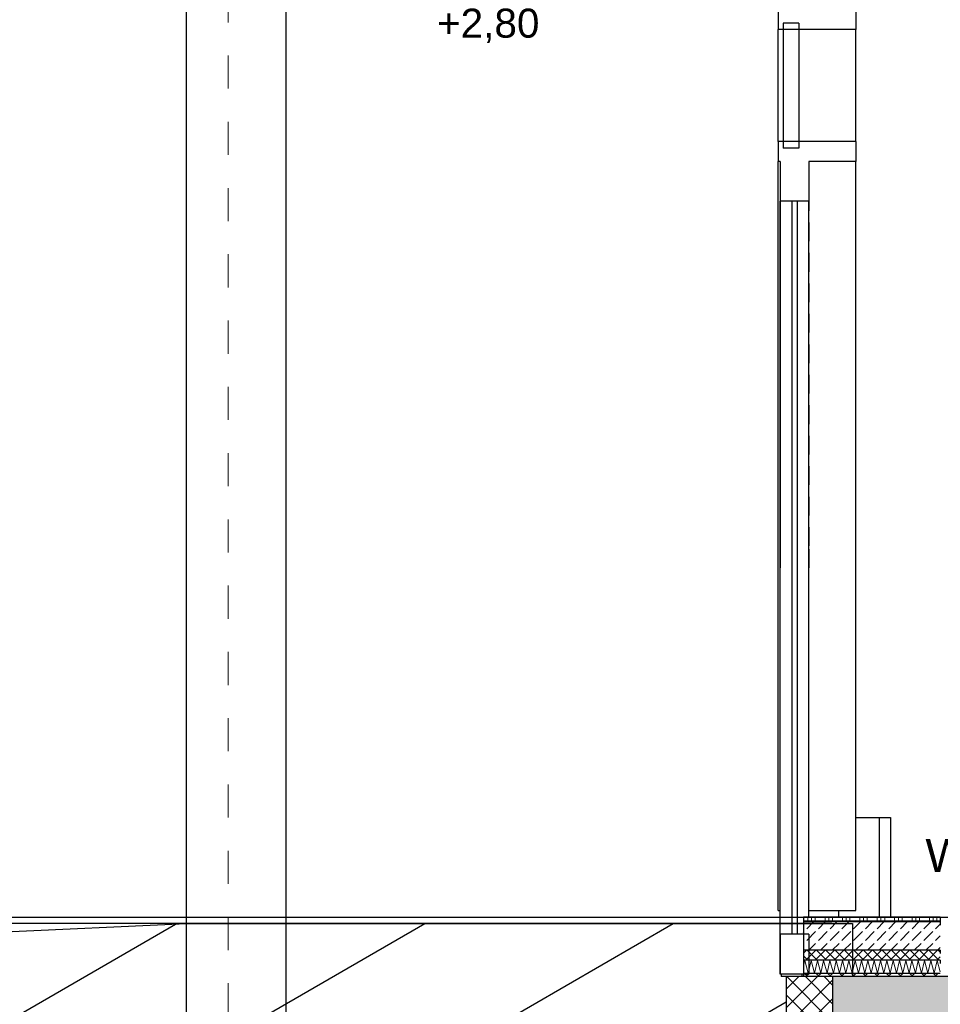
# Model space of a CAD drawing. Header units: metres. Extents: x -14.6 to 48.9, y -22.2 to 2.8.
# Tile 18 of 79: x -0.6 to 2.1, y -10.4 to -7.5. Entities that reach past the tile are written whole.
import ezdxf

# ---------------------------------------------------------------- set-up
doc = ezdxf.new("R2010")
doc.units = ezdxf.units.M
doc.header["$LTSCALE"] = 0.4
doc.header["$MEASUREMENT"] = 0
doc.linetypes.add('Raster', pattern=[0.2, 0.1, -0.05, 0, -0.05])
doc.layers.get('0').update_dxf_attribs({"color": 8, "lineweight": 9})
doc.layers.get('Defpoints').update_dxf_attribs({"color": 8, "lineweight": 9})
for name, color, linetype in [('Neubau__ GHIW - Perimeterdämmung', 8, 'Continuous'), ('Neubau__ GHIW - Sockel', 8, 'Continuous'), ('Neubau_A-Decken', 8, 'Continuous'), ('Neubau_A-Stützen', 8, 'Continuous'), ('Neubau_A-TB Wände', 8, 'Continuous'), ('Neubau_B-Bodenaufbau', 8, 'Continuous'), ('Neubau_B-Pfosten-Riegel-Fassade', 8, 'Continuous'), ('Neubau_R-Konstruktionsraster gross', 33, 'Continuous'), ('Neubau_S-Linien _ Schraffuren.2D', 8, 'Continuous'), ('Neubau_T-Bemaßung', 8, 'Continuous'), ('Neubau_T-Text', 8, 'Continuous')]:
    doc.layers.add(name, color=color, linetype=linetype)
doc.styles.add('ERSTELLTER_STIL_2', font='arial.ttf')
doc.dimstyles.new('ERSTELLTER_STIL__1', dxfattribs={"dimtxt": 0.0875, "dimasz": 0.059375, "dimexe": 0.18, "dimexo": 0.0625, "dimgap": 0, "dimtad": 1, "dimzin": 0, "dimdsep": 46, "dimtxsty": 'ERSTELLTER_STIL_2', "dimblk": 'ARROWHEAD_6', "dimblk1": 'ARROWHEAD_6', "dimblk2": 'ARROWHEAD_6', "dimcen": 0.09, "dimclrd": 7, "dimclre": 7, "dimclrt": 7, "dimazin": 0, "dimtfac": 1, "dimtdec": 4, "dimtmove": 0, "dimatfit": 3, "dimfxl": 1, "dimtolj": 1, "dimtzin": 0, "dimarcsym": 0})
doc.dimstyles.new('ERSTELLTER_STIL__2', dxfattribs={"dimtxt": 0.0875, "dimasz": 0.059375, "dimexe": 0.18, "dimexo": 0.0625, "dimgap": 0, "dimtad": 1, "dimzin": 0, "dimdsep": 46, "dimtxsty": 'ERSTELLTER_STIL_2', "dimblk": 'ARROWHEAD_6', "dimblk1": 'ARROWHEAD_6', "dimblk2": 'ARROWHEAD_6', "dimcen": 0.09, "dimclrd": 7, "dimclre": 7, "dimclrt": 7, "dimazin": 0, "dimtfac": 1, "dimtdec": 4, "dimtmove": 2, "dimatfit": 3, "dimfxl": 1, "dimtolj": 1, "dimtzin": 0, "dimarcsym": 0})

# ---------------------------------------------------------------- blocks, each defined once
blk = doc.blocks.new('*X273', base_point=(3718.7656, 0))
at = {"layer": 'Neubau_B-Bodenaufbau', "color": 7, "linetype": 'Continuous', "lineweight": 9}
for p, q in [((4085.3905, -0.1468), (4085.3942, -0.131)), ((4085.3942, -0.131), (4085.4044, -0.169)), ((4085.4044, -0.169), (4085.4132, -0.131)), ((4085.4132, -0.131), (4085.4234, -0.169)), ((4085.4234, -0.169), (4085.4323, -0.131)), ((4085.4323, -0.131), (4085.4425, -0.169)), ((4085.4425, -0.169), (4085.4513, -0.131)), ((4085.4513, -0.131), (4085.4615, -0.169)), ((4085.4615, -0.169), (4085.4704, -0.131)), ((4085.4704, -0.131), (4085.4806, -0.169)), ((4085.4806, -0.169), (4085.4894, -0.131)), ((4085.4894, -0.131), (4085.4996, -0.169)), ((4085.4996, -0.169), (4085.5085, -0.131)), ((4085.5085, -0.131), (4085.5187, -0.169)), ((4085.5187, -0.169), (4085.5275, -0.131)), ((4085.5275, -0.131), (4085.5377, -0.169)), ((4085.5377, -0.169), (4085.5466, -0.131)), ((4085.5466, -0.131), (4085.5568, -0.169)), ((4085.5568, -0.169), (4085.5656, -0.131)), ((4085.5656, -0.131), (4085.5758, -0.169)), ((4085.5758, -0.169), (4085.5847, -0.131)), ((4085.5847, -0.131), (4085.5949, -0.169)), ((4085.5949, -0.169), (4085.6037, -0.131)), ((4085.6037, -0.131), (4085.6139, -0.169)), ((4085.6139, -0.169), (4085.6228, -0.131)), ((4085.6228, -0.131), (4085.633, -0.169)), ((4085.633, -0.169), (4085.6418, -0.131)), ((4085.6418, -0.131), (4085.652, -0.169)), ((4085.652, -0.169), (4085.6609, -0.131)), ((4085.6609, -0.131), (4085.6711, -0.169)), ((4085.6711, -0.169), (4085.6799, -0.131)), ((4085.6799, -0.131), (4085.6901, -0.169)), ((4085.6901, -0.169), (4085.699, -0.131)), ((4085.699, -0.131), (4085.7092, -0.169)), ((4085.7092, -0.169), (4085.718, -0.131)), ((4085.718, -0.131), (4085.7282, -0.169)), ((4085.7282, -0.169), (4085.737, -0.131)), ((4085.737, -0.131), (4085.7472, -0.169)), ((4085.7472, -0.169), (4085.7561, -0.131)), ((4085.7561, -0.131), (4085.7663, -0.169)), ((4085.7663, -0.169), (4085.7751, -0.131)), ((4085.7751, -0.131), (4085.7853, -0.169)), ((4085.7853, -0.169), (4085.7942, -0.131)), ((4085.7942, -0.131), (4085.8035, -0.1657))]:
    blk.add_line(p, q, dxfattribs=at)
blk = doc.blocks.new('*X275', base_point=(3718.7656, 0))
at = {"layer": 'Neubau_B-Bodenaufbau', "color": 7, "linetype": 'Continuous', "lineweight": 9}
for p, q in [((4085.4031, 0), (4085.4031, -0.015)), ((4085.4144, 0), (4085.4144, -0.015)), ((4085.4256, 0), (4085.4256, -0.015)), ((4085.4556, 0), (4085.4556, -0.015)), ((4085.4669, 0), (4085.4669, -0.015)), ((4085.4781, 0), (4085.4781, -0.015)), ((4085.5081, 0), (4085.5081, -0.015)), ((4085.5194, 0), (4085.5194, -0.015)), ((4085.5306, 0), (4085.5306, -0.015)), ((4085.5606, 0), (4085.5606, -0.015)), ((4085.5719, 0), (4085.5719, -0.015)), ((4085.5831, 0), (4085.5831, -0.015)), ((4085.6131, 0), (4085.6131, -0.015)), ((4085.6244, 0), (4085.6244, -0.015)), ((4085.6356, 0), (4085.6356, -0.015)), ((4085.6656, 0), (4085.6656, -0.015)), ((4085.6769, 0), (4085.6769, -0.015)), ((4085.6881, 0), (4085.6881, -0.015)), ((4085.7181, 0), (4085.7181, -0.015)), ((4085.7294, 0), (4085.7294, -0.015)), ((4085.7406, 0), (4085.7406, -0.015)), ((4085.7706, 0), (4085.7706, -0.015)), ((4085.7819, 0), (4085.7819, -0.015)), ((4085.7931, 0), (4085.7931, -0.015)), ((4085.3905, -0.0112), (4085.4256, -0.0112)), ((4085.4256, -0.0112), (4085.4781, -0.0112)), ((4085.4781, -0.0112), (4085.5306, -0.0112)), ((4085.5306, -0.0112), (4085.5831, -0.0112)), ((4085.5831, -0.0112), (4085.6356, -0.0112)), ((4085.6356, -0.0112), (4085.6881, -0.0112)), ((4085.6881, -0.0112), (4085.7406, -0.0112)), ((4085.7406, -0.0112), (4085.7931, -0.0112)), ((4085.7931, -0.0112), (4085.8035, -0.0112))]:
    blk.add_line(p, q, dxfattribs=at)
blk = doc.blocks.new('ARROWHEAD_6')
at = {"color": 0, "linetype": 'Continuous', "lineweight": 0}
for p, q in [((0, 0), (-1, 0)), ((-0.5, -0.5), (0.5, 0.5))]:
    blk.add_line(p, q, dxfattribs=at)
blk = doc.blocks.new('*D310')
at = {"layer": 'Defpoints', "color": 0, "linetype": 'Continuous', "transparency": 16777216}
for p in [(-9.662, -10.175), (5.4029, -10.175), (23.73, -10.355)]:
    blk.add_point(p, dxfattribs=at)
at = {"layer": 'Neubau_T-Bemaßung', "linetype": 'Continuous', "lineweight": -2, "transparency": 16777216}
for p, q in [((5.4029, -10.175), (5.4029, -10.0772)), ((-9.5995, -10.175), (5.5829, -10.175)), ((5.4029, -10.2956), (5.4029, -10.2344)), ((23.6675, -10.355), (5.2229, -10.355))]:
    blk.add_line(p, q, dxfattribs=at)
at = {"layer": 'Neubau_T-Bemaßung', "linetype": 'Continuous', "lineweight": -2, "transparency": 16777216, "xscale": 0.059375, "yscale": 0.059375, "zscale": 0.059375}
for p, rotation in [((5.4029, -10.175), 90), ((5.4029, -10.355), 270)]:
    blk.add_blockref('ARROWHEAD_6', p, dxfattribs=dict(at, rotation=rotation))
at = {"layer": 'Neubau_T-Bemaßung', "linetype": 'Continuous', "transparency": 16777216, "insert": (5.5166, -10.0772), "char_height": 0.0875, "attachment_point": 5, "rotation": 90, "style": 'ERSTELLTER_STIL_2'}
blk.add_mtext('\\A1;0.18', dxfattribs=at)
blk = doc.blocks.new('*D311')
at = {"layer": 'Defpoints', "color": 0, "linetype": 'Continuous', "transparency": 16777216}
for p in [(5.5166, -6.825), (13.115, -6.825), (-9.662, -10.175)]:
    blk.add_point(p, dxfattribs=at)
at = {"layer": 'Neubau_T-Bemaßung', "linetype": 'Continuous', "lineweight": -2, "transparency": 16777216}
for p, q in [((13.0525, -6.825), (5.3366, -6.825)), ((5.5166, -6.8844), (5.5166, -8.3896)), ((5.5166, -10.1156), (5.5166, -8.6174)), ((-9.5995, -10.175), (5.6966, -10.175))]:
    blk.add_line(p, q, dxfattribs=at)
at = {"layer": 'Neubau_T-Bemaßung', "linetype": 'Continuous', "lineweight": -2, "transparency": 16777216, "xscale": 0.059375, "yscale": 0.059375, "zscale": 0.059375}
for p, rotation in [((5.5166, -6.825), 90), ((5.5166, -10.175), 270)]:
    blk.add_blockref('ARROWHEAD_6', p, dxfattribs=dict(at, rotation=rotation))
at = {"layer": 'Neubau_T-Bemaßung', "linetype": 'Continuous', "transparency": 16777216, "insert": (5.5166, -8.5035), "char_height": 0.0875, "attachment_point": 5, "rotation": 90, "style": 'ERSTELLTER_STIL_2'}
blk.add_mtext('\\A1;3.35', dxfattribs=at)
blk = doc.blocks.new('*D332')
at = {"layer": 'Defpoints', "color": 0, "linetype": 'Continuous', "transparency": 16777216}
for p in [(-9.662, -10.175), (18.0125, -10.175), (23.73, -10.355)]:
    blk.add_point(p, dxfattribs=at)
at = {"layer": 'Neubau_T-Bemaßung', "linetype": 'Continuous', "lineweight": -2, "transparency": 16777216}
for p, q in [((-9.5995, -10.175), (18.1925, -10.175)), ((18.0125, -10.2956), (18.0125, -10.2344)), ((23.6675, -10.355), (17.8325, -10.355))]:
    blk.add_line(p, q, dxfattribs=at)
at = {"layer": 'Neubau_T-Bemaßung', "linetype": 'Continuous', "lineweight": -2, "transparency": 16777216, "xscale": 0.059375, "yscale": 0.059375, "zscale": 0.059375}
for p, rotation in [((18.0125, -10.175), 90), ((18.0125, -10.355), 270)]:
    blk.add_blockref('ARROWHEAD_6', p, dxfattribs=dict(at, rotation=rotation))
at = {"layer": 'Neubau_T-Bemaßung', "linetype": 'Continuous', "transparency": 16777216, "insert": (17.9513, -10.0532), "char_height": 0.0875, "attachment_point": 5, "rotation": 90, "style": 'ERSTELLTER_STIL_2'}
blk.add_mtext('\\A1;0.18', dxfattribs=at)
blk = doc.blocks.new('*D333')
at = {"layer": 'Defpoints', "color": 0, "linetype": 'Continuous', "transparency": 16777216}
for p in [(13.115, -6.825), (17.9513, -6.825), (-9.662, -10.175)]:
    blk.add_point(p, dxfattribs=at)
at = {"layer": 'Neubau_T-Bemaßung', "linetype": 'Continuous', "lineweight": -2, "transparency": 16777216}
for p, q in [((13.1775, -6.825), (18.1313, -6.825)), ((17.9513, -6.8844), (17.9513, -8.3896)), ((17.9513, -10.1156), (17.9513, -8.6174)), ((-9.5995, -10.175), (18.1313, -10.175))]:
    blk.add_line(p, q, dxfattribs=at)
at = {"layer": 'Neubau_T-Bemaßung', "linetype": 'Continuous', "lineweight": -2, "transparency": 16777216, "xscale": 0.059375, "yscale": 0.059375, "zscale": 0.059375}
for p, rotation in [((17.9513, -6.825), 90), ((17.9513, -10.175), 270)]:
    blk.add_blockref('ARROWHEAD_6', p, dxfattribs=dict(at, rotation=rotation))
at = {"layer": 'Neubau_T-Bemaßung', "linetype": 'Continuous', "transparency": 16777216, "insert": (17.9513, -8.5035), "char_height": 0.0875, "attachment_point": 5, "rotation": 90, "style": 'ERSTELLTER_STIL_2'}
blk.add_mtext('\\A1;3.35', dxfattribs=at)
blk = doc.blocks.new('*D356')
at = {"layer": 'Defpoints', "color": 0, "linetype": 'Continuous', "transparency": 16777216}
for p in [(-2.4513, -1.4949), (-1.89, -1.4949), (1.885, -10.195)]:
    blk.add_point(p, dxfattribs=at)
at = {"layer": 'Neubau_T-Bemaßung', "linetype": 'Continuous', "lineweight": -2, "transparency": 16777216}
for p, q in [((-1.9525, -1.4949), (-2.6313, -1.4949)), ((-2.4513, -1.5543), (-2.4513, -5.7349)), ((-2.4513, -10.1356), (-2.4513, -5.962)), ((1.8225, -10.195), (-2.6313, -10.195))]:
    blk.add_line(p, q, dxfattribs=at)
at = {"layer": 'Neubau_T-Bemaßung', "linetype": 'Continuous', "lineweight": -2, "transparency": 16777216, "xscale": 0.059375, "yscale": 0.059375, "zscale": 0.059375}
for p, rotation in [((-2.4513, -1.4949), 90), ((-2.4513, -10.195), 270)]:
    blk.add_blockref('ARROWHEAD_6', p, dxfattribs=dict(at, rotation=rotation))
at = {"layer": 'Neubau_T-Bemaßung', "linetype": 'Continuous', "transparency": 16777216, "insert": (-2.4513, -5.8484), "char_height": 0.0875, "attachment_point": 5, "rotation": 90, "style": 'ERSTELLTER_STIL_2'}
blk.add_mtext('\\A1;8.70', dxfattribs=at)

msp = doc.modelspace()

# ---------------------------------------------------------------- hatches: boundary and pattern name
at = {"layer": 'Neubau__ GHIW - Perimeterdämmung', "linetype": 'Continuous'}
h = msp.add_hatch(dxfattribs=at)
h.set_pattern_fill('DÄMMUNG__HART_1_0002', color=256, style=0, pattern_type=2)
h.set_pattern_definition([(135, (-364.88789, -10.175), (0.0282842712, 0.0282842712), []), (225, (-364.88789, -10.175), (-0.0282842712, 0.0282842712), [])])
h.paths.add_polyline_path([(1.737, -10.355), (1.685, -10.355), (1.685, -11.215), (1.825, -11.215), (1.825, -10.355)])
at = {"layer": 'Neubau_A-Decken', "linetype": 'Continuous'}
h = msp.add_hatch(dxfattribs=at)
h.set_pattern_fill('BETON__STAHLBETON_0002', color=256, style=0, pattern_type=2)
h.set_pattern_definition([(45, (-364.88789, -10.175), (-0.084852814, 0.084852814), []), (45, (-364.93032, -10.13257), (-0.084852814, 0.084852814), [0.09, -0.03])])
h.paths.add_polyline_path([(1.825, -10.355), (1.825, -10.655), (15.2, -10.655), (15.2, -10.355)])
at = {"layer": 'Neubau_B-Bodenaufbau', "linetype": 'Continuous'}
h = msp.add_hatch(dxfattribs=at)
h.set_pattern_fill('BETON__UNBEWEHRT_0002', color=256, style=0, pattern_type=2)
h.set_pattern_definition([(45, (-364.88789, -10.175), (-0.035355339, 0.035355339), [0.0375, -0.0125]), (45, (-364.88789, -10.139645), (-0.035355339, 0.035355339), [0.0375, -0.0125])])
h.paths.add_polyline_path([(1.737, -10.19), (1.737, -10.275), (2.15, -10.275), (2.15, -10.19)])
h = msp.add_hatch(dxfattribs=at)
h.set_pattern_fill('DÄMMUNG__HART_2_0002', color=256, style=0, pattern_type=2)
h.set_pattern_definition([(45, (-364.88789, -10.175), (-0.0141421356, 0.0141421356), []), (135, (-364.88789, -10.175), (0.0141421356, 0.0141421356), [])])
h.paths.add_polyline_path([(1.737, -10.275), (1.737, -10.305), (2.15, -10.305), (2.15, -10.275)])
h = msp.add_hatch(dxfattribs=at)
h.set_pattern_fill('GUßASPHALT_0002', color=256, style=0, pattern_type=2)
h.set_pattern_definition([(45, (-364.88789, -10.175), (-0.0176776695, 0.0176776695), []), (135, (-364.88789, -10.175), (0.0176776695, 0.0176776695), [])])
h.paths.add_polyline_path([(1.737, -10.355), (2.15, -10.355), (2.15, -10.345), (1.737, -10.345)])
at = {"layer": 'Neubau_S-Linien _ Schraffuren.2D', "linetype": 'Continuous'}
h = msp.add_hatch(dxfattribs=at)
h.set_pattern_fill('ABSTANDSFLÄCHEN_0002', color=256, style=0, pattern_type=2)
h.set_pattern_definition([(30, (-1.295, -10.41947), (-0.1875, 0.32476), [])])
h.paths.add_polyline_path([(-4.475, -10.49), (-4.475, -10.39), (-0.125, -10.195), (1.685, -10.195), (1.685, -10.29), (1.685, -10.355), (1.685, -10.6439), (1.2107, -10.6313), (0.925, -10.6238), (-0.875, -10.5762), (-3.1708, -10.5156)])

# ---------------------------------------------------------------- linework, layer by layer
at = {"layer": 'Neubau__ GHIW - Perimeterdämmung', "linetype": 'Continuous'}
for p, q in [((1.67, -10.347), (1.67, -10.355)), ((1.685, -10.355), (1.67, -10.355)), ((1.685, -10.355), (1.685, -11.215)), ((1.737, -10.355), (1.685, -10.355))]:
    msp.add_line(p, q, dxfattribs=at)
at = {"layer": 'Neubau__ GHIW - Perimeterdämmung', "linetype": 'Continuous', "flags": 128}
msp.add_lwpolyline([(1.825, -10.355), (1.825, -10.655), (1.825, -11.215)], dxfattribs=at)
at = {"layer": 'Neubau__ GHIW - Sockel', "linetype": 'Continuous'}
msp.add_line((1.965, -9.875), (1.965, -10.175), dxfattribs=at)
at = {"layer": 'Neubau_A-Decken', "linetype": 'Continuous', "flags": 128}
msp.add_lwpolyline([(7.325, -10.355), (7.1, -10.355), (2.15, -10.355), (1.825, -10.355)], dxfattribs=at)
at = {"layer": 'Neubau_A-Stützen', "linetype": 'Continuous'}
for p, q in [((-0.125, -10.575), (-0.125, -7.375)), ((0.175, -10.575), (0.175, -7.375))]:
    msp.add_line(p, q, dxfattribs=at)
at = {"layer": 'Neubau_A-TB Wände', "linetype": 'Continuous'}
for p, q in [((1.8952, -9.875), (2, -9.875)), ((2, -9.875), (2, -10.175))]:
    msp.add_line(p, q, dxfattribs=at)
at = {"layer": 'Neubau_B-Bodenaufbau', "linetype": 'Continuous'}
for p, q in [((2.15, -10.175), (1.737, -10.175)), ((2.15, -10.19), (1.737, -10.19)), ((2.15, -10.175), (2.15, -10.19)), ((2.15, -10.19), (2.15, -10.2)), ((2.15, -10.275), (1.737, -10.275)), ((2.15, -10.275), (2.15, -10.285)), ((2.15, -10.305), (1.737, -10.305)), ((2.15, -10.305), (2.15, -10.315)), ((2.15, -10.345), (1.737, -10.345)), ((1.825, -10.355), (1.737, -10.355))]:
    msp.add_line(p, q, dxfattribs=at)
at = {"layer": 'Neubau_B-Bodenaufbau', "linetype": 'Continuous', "flags": 128}
msp.add_lwpolyline([(1.737, -10.175), (1.737, -10.19), (1.737, -10.275), (1.737, -10.305), (1.737, -10.345), (1.737, -10.355)], dxfattribs=at)
at = {"layer": 'Neubau_B-Pfosten-Riegel-Fassade', "linetype": 'Continuous'}
for p, q in [((1.6602, -7.437), (1.6602, -7.497)), ((1.8952, -7.437), (1.8952, -7.497)), ((1.6752, -7.477), (1.6752, -7.855)), ((1.7232, -7.477), (1.6752, -7.477)), ((1.7232, -7.477), (1.7232, -7.855)), ((1.6602, -7.835), (1.6602, -7.497)), ((1.8952, -7.497), (1.6602, -7.497)), ((1.8952, -7.835), (1.8952, -7.497)), ((1.6602, -7.835), (1.6602, -7.895)), ((1.8952, -7.835), (1.6602, -7.835)), ((1.8952, -7.835), (1.8952, -7.895)), ((1.7232, -7.855), (1.6752, -7.855)), ((1.6602, -10.125), (1.6602, -7.895)), ((1.6662, -7.895), (1.6602, -7.895)), ((1.6661, -7.9), (1.6661, -8.2804)), ((1.6662, -7.895), (1.6662, -8.015)), ((1.8952, -7.895), (1.7532, -7.895)), ((1.7532, -7.895), (1.7532, -8.015)), ((1.7533, -7.9), (1.7533, -7.9516)), ((1.8952, -10.125), (1.8952, -7.895)), ((1.7533, -7.987), (1.7533, -8.0436)), ((1.6662, -10.227), (1.6662, -8.015)), ((1.7017, -8.015), (1.6662, -8.015)), ((1.7017, -8.015), (1.7017, -10.227)), ((1.7177, -8.015), (1.7017, -8.015)), ((1.7177, -8.015), (1.7177, -10.227)), ((1.7532, -8.015), (1.7177, -8.015)), ((1.7532, -10.175), (1.7532, -8.015)), ((1.7533, -8.0789), (1.7533, -8.1355)), ((1.7533, -8.1709), (1.7533, -8.2275)), ((1.6661, -8.2804), (1.6661, -9.121)), ((1.7533, -8.2628), (1.7533, -8.2804)), ((1.7533, -8.2804), (1.7533, -8.3194)), ((1.7533, -8.3548), (1.7533, -8.4114)), ((1.7533, -8.4468), (1.7533, -8.5034)), ((1.7533, -8.5387), (1.7533, -8.5953)), ((1.7533, -8.6307), (1.7533, -8.6873)), ((1.7533, -8.7227), (1.7533, -8.7792)), ((1.7533, -8.8146), (1.7533, -8.8712)), ((1.7533, -8.9066), (1.7533, -8.9632)), ((1.7533, -8.9985), (1.7533, -9.0551)), ((1.7533, -9.0644), (1.7533, -9.121)), ((1.6661, -9.9616), (1.6661, -9.121)), ((1.7533, -9.1776), (1.7533, -9.121)), ((1.7533, -9.2435), (1.7533, -9.1869)), ((1.7533, -9.3354), (1.7533, -9.2788)), ((1.7533, -9.4274), (1.7533, -9.3708)), ((1.7533, -9.5193), (1.7533, -9.4628)), ((1.7533, -9.6113), (1.7533, -9.5547)), ((1.7533, -9.7033), (1.7533, -9.6467)), ((1.7533, -9.7952), (1.7533, -9.7386)), ((1.7533, -9.8872), (1.7533, -9.8306)), ((1.7533, -9.9616), (1.7533, -9.9226)), ((1.6661, -10.347), (1.6661, -9.9616)), ((1.7533, -9.9792), (1.7533, -9.9616)), ((1.7533, -10.0711), (1.7533, -10.0145)), ((1.6602, -10.155), (1.6602, -10.125)), ((1.7533, -10.1631), (1.7533, -10.1065)), ((1.8952, -10.155), (1.8952, -10.125)), ((1.6602, -10.155), (1.6662, -10.155)), ((1.7532, -10.155), (1.8952, -10.155)), ((1.8432, -10.175), (1.8432, -10.155)), ((1.6662, -10.227), (1.6662, -10.347)), ((1.7017, -10.227), (1.6662, -10.227)), ((1.7177, -10.227), (1.7017, -10.227)), ((1.7532, -10.227), (1.7177, -10.227)), ((1.7532, -10.227), (1.7532, -10.347)), ((1.7532, -10.347), (1.6662, -10.347)), ((1.7332, -10.355), (1.7332, -10.347))]:
    msp.add_line(p, q, dxfattribs=at)
at = {"layer": 'Neubau_R-Konstruktionsraster gross', "linetype": 'Raster', "lineweight": 9}
msp.add_line((0, -1.175), (0, -15.175), dxfattribs=at)
at = {"layer": 'Neubau_S-Linien _ Schraffuren.2D', "linetype": 'Continuous'}
for p, q in [((-4.475, -10.39), (-0.125, -10.195)), ((-0.125, -10.195), (1.885, -10.195)), ((1.885, -10.195), (1.885, -10.355))]:
    msp.add_line(p, q, dxfattribs=at)

# ---------------------------------------------------------------- block references
at = {"layer": 'Neubau_B-Bodenaufbau'}
for name in ['*X275', '*X273']:
    msp.add_blockref(name, (-364.8879, -10.175), dxfattribs=at)

# ---------------------------------------------------------------- texts
at = {"layer": 'Neubau_T-Bemaßung', "insert": (0.6307, -7.5375), "char_height": 0.0875, "attachment_point": 7, "style": 'ERSTELLTER_STIL_2'}
msp.add_mtext('\\A1;+2,80', dxfattribs=at)
at = {"layer": 'Neubau_T-Text', "linetype": 'Continuous', "insert": (2.105, -10.0696), "char_height": 0.1, "attachment_point": 7, "style": 'ERSTELLTER_STIL_2'}
msp.add_mtext('\\A1;Windfang', dxfattribs=at)

# ---------------------------------------------------------------- dimensions: what is measured, and where the dimension line sits
at = {"layer": 'Neubau_T-Bemaßung', "linetype": 'Continuous'}
for base, p1, p2, dimstyle, picture, middle in [((-2.4513, -1.4949), (1.885, -10.195), (-1.89, -1.4949), 'ERSTELLTER_STIL__1', '*D356', (-2.4513, -5.8484)), ((5.5166, -6.825), (-9.662, -10.175), (13.115, -6.825), 'ERSTELLTER_STIL__1', '*D311', (5.5166, -8.5035)), ((17.9513, -6.825), (-9.662, -10.175), (13.115, -6.825), 'ERSTELLTER_STIL__1', '*D333', (17.9513, -8.5035)), ((18.0125, -10.175), (23.73, -10.355), (-9.662, -10.175), 'ERSTELLTER_STIL__2', '*D332', (17.9513, -10.0532)), ((5.4029, -10.175), (23.73, -10.355), (-9.662, -10.175), 'ERSTELLTER_STIL__1', '*D310', (5.5166, -10.0772))]:
    dim = msp.add_linear_dim(base=base, p1=p1, p2=p2, angle=90, dimstyle=dimstyle, override={"dimclrd": 256, "dimclre": 256, "dimclrt": 256}, dxfattribs=at)
    dim.commit()
    dim.dimension.update_dxf_attribs({"geometry": picture, "text_midpoint": middle, "dimtype": 160, "text_rotation": 90})

doc.saveas('drawing.dxf')
